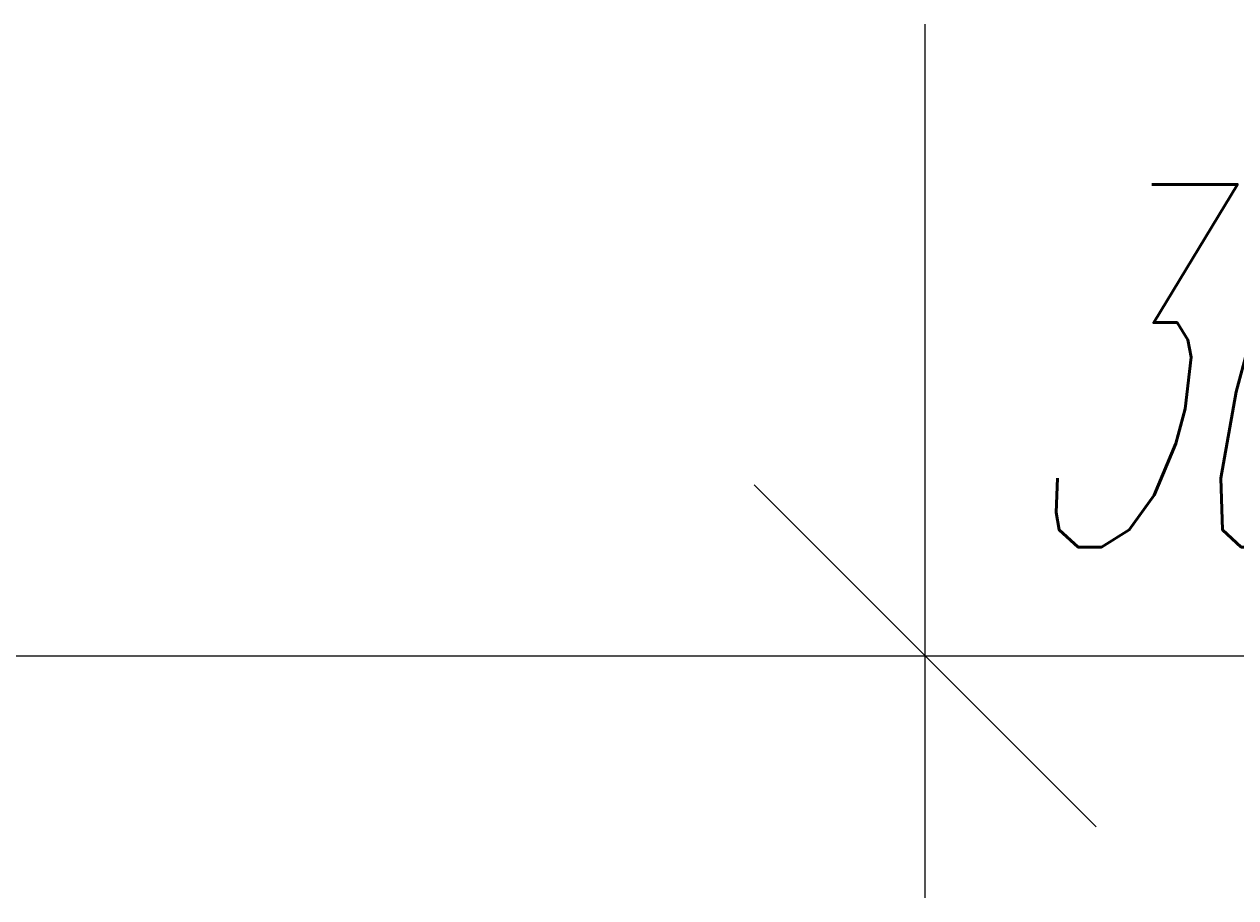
# Model space of a CAD drawing. Extents: x 8365 to 131642, y 1960 to 79602.
# Tile 49 of 121: x 62340 to 66348, y 5900 to 8790. Entities that reach past the tile are written whole.
import ezdxf
from ezdxf.enums import TextEntityAlignment as Align

# ---------------------------------------------------------------- set-up
doc = ezdxf.new("R2010")
doc.units = 0
doc.header["$LTSCALE"] = 100
doc.header["$MEASUREMENT"] = 0
doc.layers.add('1', color=7, linetype='Continuous')
doc.styles.get("Standard").update_dxf_attribs({"font": 'txt', "bigfont": 'bigfont'})
doc.dimstyles.get("Standard").update_dxf_attribs({"dimtxt": 0.18, "dimasz": 0.18, "dimexe": 0.18, "dimexo": 0.0625, "dimgap": 0.09, "dimtad": 0, "dimtih": 1, "dimtoh": 1, "dimdec": 4, "dimzin": 0, "dimdsep": 46, "dimtxsty": 'Standard', "dimcen": 0.09, "dimadec": 0, "dimazin": 0, "dimtfac": 1, "dimtdec": 4, "dimtofl": 0, "dimtmove": 0, "dimatfit": 0, "dimfxl": 1, "dimtolj": 1, "dimtzin": 0, "dimarcsym": 0})

# ---------------------------------------------------------------- blocks, each defined once
blk = doc.blocks.new('*D128')
at = {"layer": '1', "color": 7, "linetype": 'Continuous', "lineweight": 9}
for p, q in [((65320.3, 5900), (65320.3, 8790)), ((64754.7, 7265.7), (65886, 6134.3)), ((53320.3, 6700), (65320.3, 6700))]:
    blk.add_line(p, q, dxfattribs=at)
at = {"layer": '1', "color": 7, "linetype": 'Continuous', "lineweight": 9, "oblique": 15, "width": 0.5}
blk.add_text('12000', height=1200, dxfattribs=at).set_placement((57820.3, 6700), align=Align.BOTTOM_LEFT)
blk = doc.blocks.new('*D129')
at = {"layer": '1', "color": 7, "linetype": 'Continuous', "lineweight": 9}
for p, q in [((68320.3, 5900), (68320.3, 8647.5)), ((67754.7, 7265.7), (68886, 6134.3)), ((65320.3, 6700), (68320.3, 6700))]:
    blk.add_line(p, q, dxfattribs=at)
at = {"layer": '1', "color": 7, "linetype": 'Continuous', "lineweight": 9, "oblique": 15, "width": 0.5}
blk.add_text('3000', height=1200, dxfattribs=at).set_placement((65620.3, 6700), align=Align.BOTTOM_LEFT)

msp = doc.modelspace()

# ---------------------------------------------------------------- dimensions: what is measured, and where the dimension line sits
at = {"layer": '1', "color": 7, "linetype": 'Continuous', "lineweight": 9}
for base, p1, p2, text, picture, middle in [((53320.34389, 6700), (53320.34389, 6700), (65320.34389, 8789.95776), '12000', '*D128', (59320.34389, 6700)), ((65320.34389, 6700), (65320.34389, 6700), (68320.33779, 8647.45898), '3000', '*D129', (66820.34084, 6700))]:
    dim = msp.add_linear_dim(base=base, p1=p1, p2=p2, text=text, dimstyle='Standard', dxfattribs=at)
    dim.commit()
    dim.dimension.update_dxf_attribs({"geometry": picture, "text_midpoint": middle})

doc.saveas('drawing.dxf')
